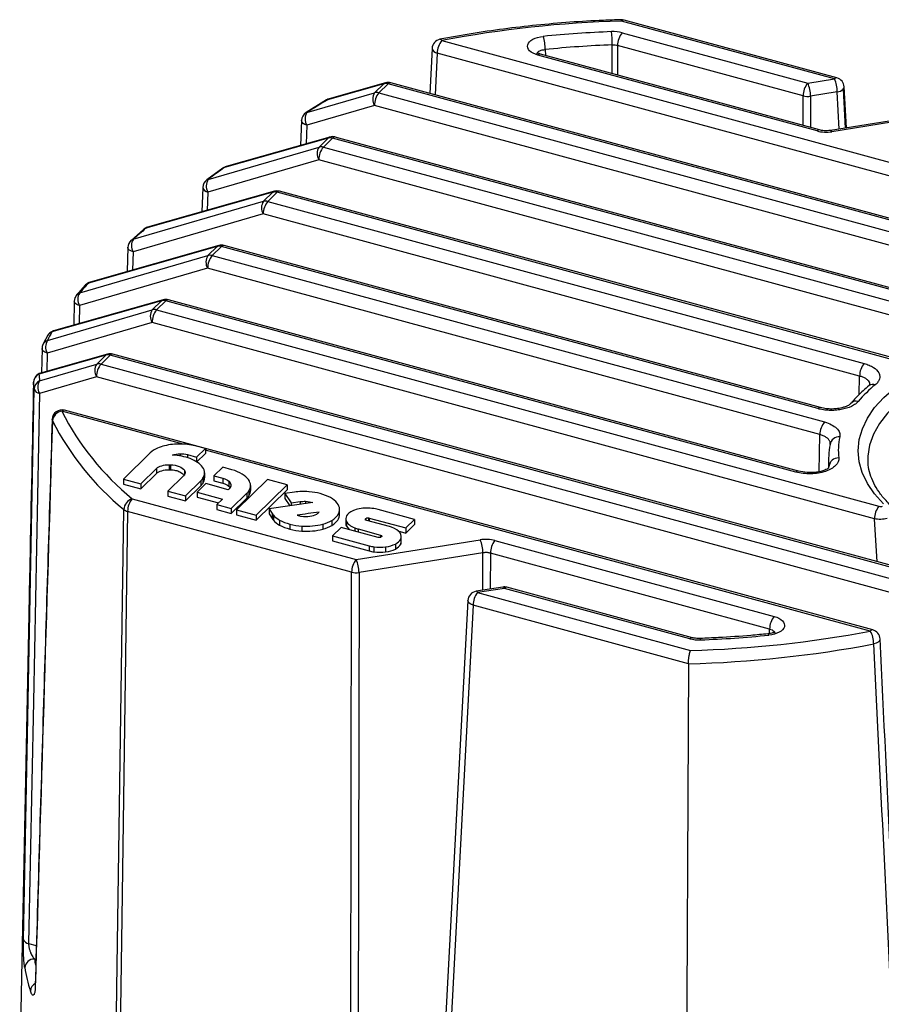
# Paper-space layout '_Trimétrica' of a CAD drawing. Header units: millimetres. Extents: x -45 to 45, y -53 to 63.
# Tile 4 of 5: x -33 to 12, y 13 to 63. Entities that reach past the tile are written whole.
import ezdxf

# ---------------------------------------------------------------- set-up
doc = ezdxf.new("R2010")
doc.units = ezdxf.units.MM

psp = doc.layouts.new('_Trimétrica')

# ---------------------------------------------------------------- linework, layer by layer
at = {"color": 7, "linetype": 'Continuous', "lineweight": 25}
for p, q in [((9.284, 60.207), (-1.641, 63.176)), ((9.153, 60.153), (-1.772, 63.122)), ((-1.738, 62.522), (7.781, 59.935)), ((-11.492, 61.721), (-11.605, 59.414)), ((-10.992, 62.125), (30.482, 50.853)), ((-5.69, 61.664), (-5.67, 61.36)), ((-2.249, 60.43), (-2.243, 61.902)), ((-1.972, 61.873), (-1.978, 60.357)), ((7.548, 59.286), (-1.972, 61.873)), ((-11.226, 61.476), (-11.331, 59.34)), ((30.249, 50.204), (-11.226, 61.476)), ((8.264, 57.484), (-6.061, 61.377)), ((8.395, 57.537), (-5.93, 61.431)), ((7.781, 59.935), (9.153, 60.153)), ((-13.961, 59.908), (-16.858, 59.085)), ((-13.877, 59.957), (-16.773, 59.135)), ((-14.436, 59.444), (-13.961, 59.908)), ((-13.74, 59.905), (-14.215, 59.442)), ((28.475, 48.432), (-13.74, 59.905)), ((28.606, 48.486), (-13.609, 59.959)), ((9.595, 59.623), (9.7, 57.632)), ((9.764, 57.642), (9.652, 59.751)), ((-17.909, 58.432), (-14.436, 59.444)), ((-14.215, 59.442), (28, 47.969)), ((7.545, 57.769), (7.548, 59.286)), ((7.929, 59.268), (7.926, 57.665)), ((9.301, 59.486), (7.929, 59.268)), ((9.401, 57.584), (9.301, 59.486)), ((-16.898, 59.08), (-17.954, 58.424)), ((-14.448, 58.793), (-17.921, 57.781)), ((27.767, 47.32), (-14.448, 58.793)), ((13.365, 58.216), (8.948, 57.512)), ((13.301, 58.128), (9.026, 57.447)), ((-18.187, 58.021), (-18.237, 56.745)), ((-17.921, 57.781), (-17.958, 56.825)), ((-16.813, 57.124), (-22.133, 55.613)), ((-16.729, 57.174), (-22.048, 55.662)), ((-17.288, 56.661), (-16.813, 57.124)), ((-16.592, 57.121), (-17.067, 56.658)), ((20.469, 47.049), (-16.592, 57.121)), ((20.6, 47.103), (-16.461, 57.175)), ((-22.977, 55.003), (-17.288, 56.661)), ((-17.067, 56.658), (15.258, 47.873)), ((-22.223, 55.57), (-23.051, 54.972)), ((-17.3, 56.009), (-22.99, 54.351)), ((15.024, 47.224), (-17.3, 56.009)), ((-23.256, 54.589), (-23.297, 53.334)), ((-19.665, 54.34), (-26.17, 52.492)), ((-19.581, 54.39), (-26.086, 52.542)), ((-22.99, 54.351), (-23.021, 53.413)), ((-20.14, 53.877), (-19.665, 54.34)), ((-19.444, 54.338), (-19.919, 53.874)), ((11.967, 45.801), (-19.444, 54.338)), ((12.098, 45.855), (-19.313, 54.392)), ((-26.817, 51.931), (-20.14, 53.877)), ((-19.919, 53.874), (10.679, 45.558)), ((-20.152, 53.226), (-26.829, 51.28)), ((10.446, 44.91), (-20.152, 53.226)), ((-26.293, 52.422), (-26.935, 51.865)), ((-22.517, 51.557), (-29.123, 49.68)), ((-22.433, 51.606), (-29.039, 49.73)), ((-26.927, 51.874), (-26.936, 51.866)), ((-22.992, 51.093), (-22.517, 51.557)), ((-22.296, 51.554), (-22.771, 51.091)), ((8.302, 43.238), (-22.296, 51.554)), ((8.433, 43.292), (-22.165, 51.608)), ((-29.566, 49.177), (-22.992, 51.093)), ((-27.095, 51.517), (-27.131, 50.272)), ((-27.095, 51.515), (-27.095, 51.52)), ((-26.829, 51.28), (-26.856, 50.35)), ((-22.771, 51.091), (8.64, 42.554)), ((-23.004, 50.442), (-29.579, 48.526)), ((8.407, 41.905), (-23.004, 50.442)), ((-29.282, 49.574), (-29.733, 49.062)), ((-29.272, 49.585), (-29.282, 49.574)), ((-29.726, 49.071), (-29.733, 49.062)), ((-25.369, 48.773), (-30.998, 47.174)), ((-25.285, 48.823), (-30.914, 47.224)), ((-29.845, 48.759), (-29.877, 47.518)), ((-29.579, 48.526), (-29.602, 47.596)), ((-25.844, 48.31), (-25.369, 48.773)), ((-25.148, 48.77), (-25.623, 48.307)), ((7.176, 39.985), (-25.148, 48.77)), ((7.308, 40.039), (-25.017, 48.824)), ((-31.221, 46.743), (-25.844, 48.31)), ((-25.623, 48.307), (11.438, 38.235)), ((-25.856, 47.658), (-31.233, 46.091)), ((11.205, 37.586), (-25.856, 47.658)), ((-31.203, 47.005), (-31.435, 46.557)), ((-31.203, 47.005), (-31.214, 46.986)), ((-28.221, 45.989), (-31.657, 45.013)), ((-28.137, 46.039), (-31.573, 45.063)), ((-31.499, 46.307), (-31.526, 45.076)), ((-31.499, 46.307), (-31.499, 46.323)), ((-31.233, 46.091), (-31.254, 45.154)), ((-28.696, 45.526), (-28.221, 45.989)), ((-28, 45.987), (-28.475, 45.523)), ((14.215, 34.514), (-28, 45.987)), ((14.346, 34.568), (-27.869, 46.041)), ((-31.623, 44.673), (-28.696, 45.526)), ((-28.475, 45.523), (13.74, 34.05)), ((-28.708, 44.875), (-31.636, 44.021)), ((13.507, 33.401), (-28.708, 44.875)), ((10.419, 43.95), (10.446, 44.91)), ((-24.266, 41.413), (-30.482, 43.102)), ((11.124, 31.885), (-30.351, 43.156)), ((-30.967, 42.62), (-30.982, 42.689)), ((8.365, 40.003), (8.407, 41.905)), ((-25.945, 40.974), (-27.323, 39.629)), ((-24.41, 40.923), (-24.41, 40.812)), ((-23.121, 41.19), (-23.572, 41.313)), ((-23.57, 40.752), (-23.121, 41.19)), ((-23.57, 40.495), (-23.121, 40.933)), ((-23.121, 41.19), (-23.121, 40.933)), ((10.992, 31.831), (-23.121, 41.102)), ((-24.039, 40.879), (-23.57, 40.752)), ((-24.039, 40.879), (-24.039, 40.713)), ((-23.57, 40.752), (-23.57, 40.495)), ((8.854, 40.724), (8.843, 40.184)), ((-26.428, 39.386), (-25.623, 40.171)), ((-26.428, 39.129), (-25.623, 39.914)), ((-25.623, 40.171), (-25.623, 39.914)), ((-24.982, 40.364), (-24.982, 40.107)), ((-24.907, 40.363), (-24.907, 40.106)), ((-24.2, 40.082), (-24.189, 40.064)), ((-24.2, 40.082), (-24.2, 39.825)), ((-24.189, 40.064), (-24.189, 39.875)), ((-23.162, 39.943), (-23.162, 39.686)), ((-22.231, 40.23), (-22.68, 39.792)), ((-21.766, 40.104), (-22.231, 40.23)), ((8.862, 40.195), (8.875, 40.277)), ((-27.323, 39.629), (-26.428, 39.386)), ((-27.323, 39.629), (-27.323, 39.372)), ((-24.237, 39.794), (-25.042, 39.009)), ((-24.146, 38.766), (-23.351, 39.542)), ((-23.351, 39.542), (-23.351, 39.285)), ((-23.249, 39.664), (-23.249, 39.406)), ((-22.68, 39.792), (-22.218, 39.666)), ((-22.68, 39.792), (-22.68, 39.535)), ((-22.68, 39.535), (-22.218, 39.409)), ((-22.218, 39.666), (-22.218, 39.409)), ((-21.922, 39.523), (-21.922, 39.266)), ((-19.93, 39.605), (-21.524, 38.049)), ((-18.922, 39.331), (-19.93, 39.605)), ((-27.323, 39.372), (-26.428, 39.129)), ((-26.428, 39.386), (-26.428, 39.129)), ((-25.042, 39.009), (-24.146, 38.766)), ((-25.042, 39.009), (-25.042, 38.752)), ((-24.146, 38.509), (-23.351, 39.285)), ((-23.09, 39.392), (-23.539, 38.954)), ((-23.539, 38.954), (-22.243, 38.601)), ((-23.539, 38.954), (-23.539, 38.697)), ((-21.949, 39.082), (-23.09, 39.392)), ((-21.789, 38.121), (-20.993, 38.898)), ((-20.993, 38.898), (-20.993, 38.64)), ((-20.891, 39.019), (-20.891, 38.762)), ((-20.805, 39.298), (-20.805, 39.041)), ((-20.516, 37.775), (-18.922, 39.331)), ((-20.516, 37.518), (-18.922, 39.074)), ((-18.55, 38.954), (-19.042, 38.883)), ((-18.922, 39.331), (-18.922, 39.074)), ((-17.794, 38.974), (-17.815, 38.976)), ((-26.877, 38.619), (-15.385, 35.496)), ((-25.042, 38.752), (-24.146, 38.509)), ((-24.146, 38.766), (-24.146, 38.509)), ((-23.539, 38.697), (-22.449, 38.4)), ((-22.243, 38.601), (-22.529, 38.322)), ((-21.789, 37.864), (-20.993, 38.64)), ((-17.601, 38.418), (-19.853, 38.091)), ((-19.042, 38.883), (-18.726, 38.4)), ((-19.042, 38.883), (-19.042, 38.626)), ((-19.042, 38.626), (-18.793, 38.245)), ((-18.726, 38.4), (-18.256, 38.469)), ((-18.726, 38.4), (-18.726, 38.255)), ((-18.256, 38.469), (-18.256, 38.323)), ((-17.981, 38.484), (-17.981, 38.363)), ((-15.618, 34.847), (-27.11, 37.97)), ((-22.529, 38.322), (-21.789, 38.121)), ((-22.529, 38.322), (-22.529, 38.065)), ((-22.529, 38.065), (-21.789, 37.864)), ((-21.789, 38.121), (-21.789, 37.864)), ((-21.524, 38.049), (-21.524, 37.792)), ((-21.524, 38.049), (-20.516, 37.775)), ((-19.853, 38.091), (-19.696, 37.852)), ((-19.853, 38.091), (-19.853, 37.834)), ((-16.232, 37.811), (-16.232, 38.068)), ((-12.385, 37.554), (-14.263, 38.065)), ((-21.524, 37.792), (-20.516, 37.518)), ((-20.516, 37.775), (-20.516, 37.518)), ((-19.853, 37.834), (-19.696, 37.595)), ((-19.696, 37.852), (-19.696, 37.595)), ((-19.631, 37.767), (-19.631, 37.509)), ((-19.315, 37.521), (-19.315, 37.263)), ((-16.63, 37.508), (-16.63, 37.251)), ((-15.917, 37.592), (-15.917, 37.335)), ((-15.887, 37.46), (-15.887, 37.203)), ((-13.668, 37.188), (-14.833, 37.505)), ((-14.751, 37.634), (-14.751, 37.483)), ((-14.72, 37.628), (-12.834, 37.116)), ((-14.72, 37.628), (-14.72, 37.475)), ((-12.834, 37.116), (-12.385, 37.554)), ((-12.385, 37.554), (-12.385, 37.297)), ((11.338, 35.385), (11.205, 37.586)), ((-18.787, 37.313), (-18.787, 37.056)), ((-18.173, 37.214), (-18.173, 36.957)), ((-17.1, 37.312), (-17.1, 37.055)), ((-16.149, 37.149), (-16.598, 36.71)), ((-14.258, 36.635), (-16.149, 37.149)), ((-15.887, 37.203), (-15.737, 37.037)), ((-15.455, 37.123), (-15.455, 36.96)), ((-15.284, 37.068), (-14.135, 36.755)), ((-15.284, 37.068), (-15.284, 36.914)), ((-13.25, 36.972), (-12.834, 36.859)), ((-12.834, 36.859), (-12.385, 37.297)), ((-12.834, 37.116), (-12.834, 36.859)), ((-16.598, 36.71), (-14.714, 36.198)), ((-16.598, 36.71), (-16.598, 36.453)), ((-16.598, 36.453), (-14.714, 35.941)), ((-15.385, 35.496), (-9.026, 36.508)), ((-14.135, 36.755), (-14.135, 36.637)), ((-13.101, 36.539), (-13.101, 36.282)), ((-13.101, 36.282), (-13.08, 36.42)), ((-13.07, 36.42), (-13.07, 36.677)), ((-8.264, 36.472), (6.061, 32.578)), ((-14.714, 36.198), (-14.714, 35.941)), ((-14.473, 36.149), (-14.473, 35.891)), ((-13.873, 36.144), (-13.873, 35.887)), ((-13.368, 36.294), (-13.368, 36.036)), ((-8.879, 35.841), (-15.237, 34.829)), ((-8.883, 33.923), (-8.879, 35.841)), ((-8.498, 35.823), (-8.501, 33.983)), ((5.828, 31.93), (-8.498, 35.823)), ((-15.679, 4.839), (-15.618, 34.847)), ((-15.237, 34.829), (-15.298, 4.82)), ((-7.86, 34.086), (-9.232, 33.867)), ((-7.781, 34.02), (-9.153, 33.802)), ((1.738, 31.433), (-7.781, 34.02)), ((1.87, 31.487), (-7.65, 34.074)), ((-9.652, 33.4), (-11.224, 3.802)), ((-9.153, 33.802), (1.772, 30.833)), ((-9.386, 33.153), (-10.959, 3.556)), ((1.661, 30.151), (-9.386, 33.153)), ((-32.181, 32.678), (-32.647, 9.782)), ((5.814, 31.698), (5.828, 31.93)), ((-32.191, 15.796), (-31.794, 15.688)), ((-31.815, 14.982), (-31.892, 15.003))]:
    psp.add_line(p, q, dxfattribs=at)
at = {"color": 7, "linetype": 'Continuous', "lineweight": 25, "flags": 128}
for points in [[(-13.961, 59.908), (-13.911, 59.944), (-13.877, 59.957)], [(-16.858, 59.085), (-16.808, 59.121), (-16.773, 59.135)], [(-16.858, 59.085), (-16.881, 59.086), (-16.898, 59.08)], [(-17.909, 58.432), (-17.934, 58.432), (-17.954, 58.424)], [(-17.921, 57.781), (-18.025, 57.822), (-18.108, 57.875), (-18.163, 57.936), (-18.186, 58.001), (-18.187, 58.021)], [(-16.729, 57.174), (-16.763, 57.16), (-16.813, 57.124)], [(-22.223, 55.57), (-22.222, 55.571), (-22.202, 55.589)], [(-22.048, 55.662), (-22.083, 55.649), (-22.133, 55.613)], [(-19.665, 54.34), (-19.615, 54.377), (-19.581, 54.39)], [(-26.17, 52.492), (-26.12, 52.528), (-26.086, 52.542)], [(-26.273, 52.442), (-26.285, 52.431), (-26.293, 52.423)], [(-22.517, 51.557), (-22.467, 51.593), (-22.433, 51.606)], [(-26.829, 51.28), (-26.914, 51.311), (-26.986, 51.35), (-27.042, 51.395), (-27.079, 51.445), (-27.095, 51.497), (-27.095, 51.515)], [(-29.123, 49.68), (-29.073, 49.716), (-29.039, 49.73)], [(-29.579, 48.526), (-29.655, 48.553), (-29.721, 48.586), (-29.774, 48.624), (-29.813, 48.666), (-29.837, 48.711), (-29.845, 48.757), (-29.845, 48.759)], [(-25.369, 48.773), (-25.319, 48.809), (-25.285, 48.823)], [(-30.998, 47.174), (-30.949, 47.21), (-30.914, 47.224)], [(-31.435, 46.557), (-31.445, 46.539), (-31.452, 46.525)], [(11.671, 38.36), (11.207, 38.874), (10.843, 39.407), (10.581, 39.957), (10.423, 40.517), (10.371, 41.082), (10.425, 41.648), (10.585, 42.207), (10.85, 42.757), (11.217, 43.29), (11.682, 43.803), (12.241, 44.29), (12.889, 44.747), (13.62, 45.169), (14.427, 45.554), (15.302, 45.896), (16.238, 46.193), (17.224, 46.442), (18.253, 46.64), (19.315, 46.787), (20.399, 46.879)], [(-31.233, 46.091), (-31.299, 46.114), (-31.358, 46.141), (-31.408, 46.172), (-31.448, 46.207), (-31.477, 46.245), (-31.494, 46.284), (-31.499, 46.307)], [(-28.221, 45.989), (-28.171, 46.026), (-28.137, 46.039)], [(20.457, 46.202), (19.367, 46.108), (18.301, 45.956), (17.27, 45.75), (16.286, 45.49), (15.359, 45.18), (14.497, 44.823), (13.711, 44.423), (13.007, 43.984), (12.394, 43.51), (11.878, 43.006), (11.465, 42.478), (11.157, 41.931), (10.96, 41.371), (10.874, 40.803), (10.871, 40.596)], [(-31.657, 45.013), (-31.607, 45.049), (-31.573, 45.063)], [(-32.457, 16.01), (-32.268, 25.608), (-32.146, 31.818), (-32.024, 38.028), (-31.902, 44.238)], [(-31.636, 44.021), (-31.947, 28.215), (-32.191, 15.796)], [(-27.838, 0.819), (-27.657, 13.483), (-27.54, 21.677), (-27.422, 29.871), (-27.305, 38.065)], [(-27.11, 37.97), (-27.41, 17.113), (-27.645, 0.726)], [(-9.386, 33.153), (-9.504, 33.203), (-9.592, 33.267), (-9.642, 33.341), (-9.652, 33.4)], [(11.492, 31.427), (11.491, 31.404), (11.461, 31.331), (11.394, 31.264), (11.293, 31.208), (11.167, 31.168)], [(1.661, 30.151), (1.552, 6.072), (1.466, -12.847)], [(-31.854, 13.638), (-31.857, 13.624), (-31.849, 13.547)]]:
    psp.add_lwpolyline(points, dxfattribs=at)
at = {"color": 7, "linetype": 'Continuous', "lineweight": 25}
for centre, radius, start, end in [((-1.772, 62.694), 0.5, 74.7955, 91.6674), ((-1.923, 63.129), 0.152, 357.6884, 25.3939), ((-1.662, 63.042), 0.136, 80.8348, 143.8646), ((-0.178, 5.284), 57.861, 91.57863, 100.7725), ((-10.992, 61.696), 0.5, 100.8965, 177.1525), ((-11.092, 62.077), 0.11, 25.5423, 87.6038), ((-0.05, 4.826), 57.797, 92.21091, 95.69431), ((-8.018, 61.679), 2.328, 359.6358, 16.4463), ((-8.068, 61.92), 5.826, 359.8278, 6.5086), ((-0.95, 61.872), 1.022, 140.4995, 179.944), ((-11.191, 61.781), 0.307, 191.273, 263.4284), ((-10.204, 61.475), 1.022, 140.4995, 179.944), ((-0.05, 5.098), 56.846, 92.2109, 95.6943), ((-5.952, 61.297), 0.136, 80.8348, 143.8646), ((9.263, 60.073), 0.136, 80.8348, 143.8646), ((7.767, 59.497), 1.534, 359.6147, 25.3482), ((9.153, 59.725), 0.5, 3.0252, 74.7955), ((-13.855, 59.51), 0.411, 73.7215, 104.8936), ((-13.74, 59.477), 0.5, 74.7955, 105.86), ((-13.631, 59.825), 0.136, 80.8348, 143.8646), ((8.569, 59.285), 1.022, 140.4995, 179.944), ((6.395, 59.278), 1.534, 359.6147, 25.3482), ((9.214, 60.058), 0.578, 278.5979, 311.1826), ((9.483, 59.75), 0.169, 311.2889, 0.4803), ((-16.636, 58.654), 0.5, 105.86, 121.5043), ((-13.931, 59.109), 0.606, 146.4276, 211.4255), ((-13.427, 58.792), 1.022, 140.4995, 179.944), ((-14.33, 59.047), 0.411, 73.7215, 104.8936), ((7.783, 60.216), 0.96, 255.7937, 278.7147), ((-17.687, 58.001), 0.5, 122.1721, 177.7439), ((-17.403, 58.097), 0.606, 146.4276, 211.4255), ((-16.707, 56.726), 0.411, 73.7215, 104.8936), ((-16.592, 56.693), 0.5, 74.7955, 105.86), ((-16.483, 57.041), 0.136, 80.8348, 143.8646), ((8.374, 57.403), 0.136, 81.1327, 143.8207), ((8.934, 57.416), 0.0977, 18.8172, 81.8531), ((-16.783, 56.325), 0.606, 146.4276, 211.4255), ((-16.279, 56.008), 1.022, 140.4995, 179.944), ((-17.182, 56.263), 0.411, 73.7215, 104.8936), ((-21.912, 55.182), 0.5, 105.86, 125.4407), ((-22.125, 55.48), 0.133, 93.2932, 125.0029), ((-22.756, 54.571), 0.5, 126.2638, 178.0958), ((-22.954, 54.659), 0.31, 193.0619, 263.4419), ((-22.472, 54.667), 0.606, 146.4276, 211.4255), ((-22.963, 54.852), 0.152, 95.3928, 125.8697), ((-19.559, 53.943), 0.411, 73.7215, 104.8936), ((-19.444, 53.909), 0.5, 74.7955, 105.86), ((-19.335, 54.258), 0.136, 80.8348, 143.8646), ((-19.635, 53.542), 0.606, 146.4276, 211.4255), ((-19.131, 53.225), 1.022, 140.4995, 179.944), ((-20.034, 53.479), 0.411, 73.7215, 104.8936), ((-25.949, 52.061), 0.5, 105.86, 130.3847), ((-26.12, 52.261), 0.237, 102.1298, 130.0815), ((-26.596, 51.5), 0.5, 131.5361, 178.3462), ((-26.757, 51.68), 0.258, 103.3467, 131.24), ((-26.311, 51.596), 0.606, 146.4276, 211.4255), ((-22.412, 51.159), 0.411, 73.7215, 104.8936), ((-22.296, 51.126), 0.5, 74.7955, 105.86), ((-22.187, 51.474), 0.136, 80.8348, 143.8646), ((-22.487, 50.758), 0.606, 146.4276, 211.4255), ((-21.983, 50.441), 1.022, 140.4995, 179.944), ((-22.886, 50.696), 0.411, 73.7215, 104.8936), ((-28.902, 49.249), 0.5, 105.86, 137.6805), ((-29.021, 49.355), 0.341, 107.5163, 137.4603), ((-29.345, 48.746), 0.5, 139.5612, 178.5442), ((-29.453, 48.836), 0.36, 108.3733, 139.3254), ((-29.061, 48.842), 0.606, 146.4276, 211.4255), ((-25.264, 48.375), 0.411, 73.7215, 104.8936), ((-25.148, 48.342), 0.5, 74.7955, 105.86), ((-25.039, 48.69), 0.136, 80.8348, 143.8646), ((-25.339, 47.974), 0.606, 146.4276, 211.4255), ((-24.835, 47.657), 1.022, 140.4995, 179.944), ((-25.738, 47.912), 0.411, 73.7215, 104.8936), ((-30.777, 46.743), 0.5, 105.86, 150.8967), ((-30.841, 46.775), 0.429, 111.5469, 147.5074), ((-31, 46.312), 0.5, 154.699, 178.7137), ((-31.053, 46.333), 0.442, 112.2387, 149.6693), ((-30.715, 46.408), 0.606, 146.4276, 211.4255), ((-28.116, 45.592), 0.411, 73.7215, 104.8936), ((-28, 45.558), 0.5, 74.7955, 105.86), ((-27.891, 45.907), 0.136, 80.8348, 143.8646), ((-28.191, 45.191), 0.606, 146.4276, 211.4255), ((-27.687, 44.874), 1.022, 140.4995, 179.944), ((-28.59, 45.128), 0.411, 73.7215, 104.8936), ((11.468, 44.909), 1.022, 140.4995, 179.944), ((-31.436, 44.582), 0.5, 105.86, 178.8086), ((-31.455, 44.577), 0.481, 114.8664, 178.5162), ((-31.412, 44.231), 0.489, 115.5381, 179.1745), ((-31.118, 44.338), 0.606, 146.4276, 211.4255), ((15.444, 39.294), 6.658, 129.0568, 139.5532), ((11.128, 44.162), 0.325, 68.0888, 126.9223), ((-31.599, 44.339), 0.319, 198.2784, 263.3603), ((10.272, 43.252), 0.377, 73.7301, 136.9738), ((-30.482, 42.674), 0.5, 74.7955, 178.2082), ((-30.432, 42.567), 0.537, 95.2854, 174.413), ((-30.372, 43.022), 0.136, 80.8348, 143.8646), ((-18.058, 49.401), 13.929, 206.8832, 230.7192), ((8.412, 43.158), 0.135, 80.4985, 143.9139), ((-18.346, 49.018), 14.151, 206.8832, 230.7192), ((9.428, 41.904), 1.022, 140.4995, 179.944), ((9.37, 41.351), 0.438, 82.0188, 174.5924), ((12.661, 41.076), 3.308, 167.6341, 186.315), ((12.295, 40.655), 3.442, 167.6341, 186.315), ((9.358, 40.227), 0.486, 88.1575, 174.0952), ((7.285, 39.907), 0.134, 79.215, 144.1), ((-26.678, 38.023), 0.628, 108.448, 176.2008), ((-26.089, 37.969), 1.022, 140.4995, 179.944), ((-26.986, 38.473), 0.518, 232.0093, 256.137), ((12.226, 37.585), 1.022, 140.4995, 179.944), ((-10.413, 35.852), 1.534, 359.6147, 25.3482), ((-7.476, 35.822), 1.022, 140.4995, 179.944), ((-14.597, 34.846), 1.022, 140.4995, 179.944), ((-16.772, 34.839), 1.534, 359.6147, 25.3482), ((-15.383, 35.777), 0.96, 255.7937, 278.7147), ((-9.153, 33.373), 0.5, 99.0475, 176.9594), ((-9.245, 33.771), 0.0977, 18.8172, 81.8531), ((-7.781, 33.592), 0.5, 74.7955, 99.0475), ((-7.874, 33.989), 0.0977, 18.8172, 81.8531), ((-7.672, 33.941), 0.136, 80.8348, 143.8646), ((-8.365, 33.152), 1.022, 140.4995, 179.944), ((6.85, 31.929), 1.022, 140.4995, 179.944), ((0.178, 88.671), 57.861, 271.57863, 280.7725), ((11.102, 31.751), 0.136, 80.8348, 143.8646), ((9.854, 31.176), 1.313, 359.6845, 29.923), ((10.992, 31.402), 0.5, 2.8382, 74.7955), ((1.848, 31.353), 0.136, 81.1263, 143.8216), ((2.159, 31.38), 0.121, 357.5795, 32.9435), ((0.05, 89.129), 57.797, 272.21091, 275.69431), ((5.7, 31.609), 0.085, 5.8123, 65.8032), ((0.174, 88.964), 58.832, 271.44821, 280.76986), ((-32.152, 16.116), 0.322, 199.15, 263.1257), ((-31.898, 14.508), 0.495, 89.3366, 174.0925), ((-23.176, 16.507), 8.845, 189.7928, 191.8931), ((-23.332, 16.129), 9.193, 189.8319, 197.4966), ((-31.626, 13.332), 0.475, 117.7013, 176.0712)]:
    psp.add_arc(centre, radius, start, end, dxfattribs=at)
for points, knots in [([(-1.786, 63.194), (-2.09, 63.183), (-2.97, 63.154), (-4.421, 63.068), (-6.132, 62.919), (-7.824, 62.722), (-9.48, 62.482), (-10.556, 62.285), (-11.087, 62.187)], [0, 0, 0, 0, 0.095728, 0.277484, 0.459268, 0.641068, 0.822893, 1, 1, 1, 1]), ([(-6.061, 61.377), (-6.245, 61.427), (-6.393, 61.505), (-6.58, 61.694), (-6.614, 61.803), (-6.555, 62.012), (-6.459, 62.112), (-6.177, 62.264), (-5.989, 62.318), (-5.785, 62.338)], [0, 0, 0, 0, 0.25, 0.25, 0.5, 0.5, 0.75, 0.75, 1, 1, 1, 1]), ([(-6.09, 61.417), (-6.091, 61.433), (-6.096, 61.476), (-6.05, 61.541), (-5.963, 61.603), (-5.839, 61.648), (-5.739, 61.659), (-5.69, 61.664)], [0, 0, 0, 0, 0.126681, 0.344755, 0.562866, 0.781009, 1, 1, 1, 1]), ([(-5.931, 61.431), (-5.977, 61.444), (-6.063, 61.47), (-6.102, 61.501), (-6.1, 61.484), (-6.1, 61.482)], [0, 0, 0, 0, 0.501516, 0.937594, 1, 1, 1, 1]), ([(8.264, 57.484), (8.377, 57.453), (8.506, 57.433), (8.77, 57.42), (8.904, 57.428), (9.026, 57.447)], [0, 0, 0, 0, 0.5, 0.5, 1, 1, 1, 1]), ([(8.949, 57.512), (8.893, 57.506), (8.787, 57.493), (8.632, 57.497), (8.501, 57.512), (8.429, 57.53), (8.395, 57.538)], [0, 0, 0, 0, 0.298404, 0.564259, 0.797986, 1, 1, 1, 1]), ([(10.679, 45.558), (10.771, 45.533), (10.857, 45.504), (11.015, 45.436), (11.088, 45.398), (11.28, 45.274), (11.375, 45.177), (11.455, 45.024), (11.471, 44.971), (11.483, 44.865), (11.478, 44.813), (11.447, 44.708), (11.421, 44.656), (11.35, 44.557), (11.305, 44.509), (11.249, 44.464)], [0, 0, 0, 0, 0.125, 0.125, 0.25, 0.25, 0.5, 0.5, 0.625, 0.625, 0.75, 0.75, 0.875, 0.875, 1, 1, 1, 1]), ([(-31.936, 44.589), (-32, 41.501), (-32.082, 37.532), (-32.163, 33.563), (-32.181, 32.683)], [0, 0, 0, 0, 0.778209, 1, 1, 1, 1]), ([(10.974, 44.438), (10.976, 44.454), (10.983, 44.506), (10.951, 44.592), (10.879, 44.691), (10.767, 44.78), (10.623, 44.856), (10.505, 44.892), (10.446, 44.91)], [0, 0, 0, 0, 0.083477, 0.266965, 0.449892, 0.632934, 0.816359, 1, 1, 1, 1]), ([(10.932, 44.422), (10.827, 44.334), (10.535, 44.087), (10.229, 43.779), (10.038, 43.557), (9.996, 43.507)], [0, 0, 0, 0, 0.303343, 0.844321, 1, 1, 1, 1]), ([(10.378, 43.613), (10.336, 43.564), (10.286, 43.518), (10.167, 43.432), (10.098, 43.391), (9.873, 43.283), (9.692, 43.227), (9.402, 43.175), (9.301, 43.162), (9.096, 43.149), (8.994, 43.147), (8.789, 43.155), (8.686, 43.164), (8.489, 43.193), (8.394, 43.213), (8.302, 43.238)], [0, 0, 0, 0, 0.125, 0.125, 0.25, 0.25, 0.5, 0.5, 0.625, 0.625, 0.75, 0.75, 0.875, 0.875, 1, 1, 1, 1]), ([(9.994, 43.506), (9.958, 43.473), (9.892, 43.412), (9.721, 43.336), (9.556, 43.286), (9.334, 43.238), (9.059, 43.213), (8.723, 43.228), (8.536, 43.27), (8.433, 43.292)], [0, 0, 0, 0, 0.168015, 0.308434, 0.418476, 0.495447, 0.688859, 0.830005, 1, 1, 1, 1]), ([(-30.98, 42.654), (-31.125, 37.981), (-31.424, 28.312), (-31.708, 18.637), (-31.854, 13.638)], [0, 0, 0, 0, 0.483269, 1, 1, 1, 1]), ([(8.64, 42.554), (8.907, 42.481), (9.127, 42.368), (9.336, 42.164), (9.386, 42.09), (9.441, 41.939), (9.447, 41.862), (9.43, 41.785)], [0, 0, 0, 0, 0.5, 0.5, 0.75, 0.75, 1, 1, 1, 1]), ([(8.934, 41.392), (8.936, 41.41), (8.942, 41.447), (8.937, 41.502), (8.92, 41.558), (8.891, 41.613), (8.85, 41.666), (8.798, 41.717), (8.735, 41.765), (8.663, 41.808), (8.583, 41.846), (8.498, 41.879), (8.437, 41.896), (8.407, 41.905)], [0, 0, 0, 0, 0.086886, 0.176104, 0.267225, 0.359756, 0.453153, 0.546843, 0.640241, 0.732772, 0.823893, 0.913113, 1, 1, 1, 1]), ([(9.374, 40.713), (9.389, 40.575), (9.332, 40.438), (9.152, 40.257), (9.077, 40.2), (8.899, 40.099), (8.799, 40.055), (8.576, 39.982), (8.455, 39.952), (8.204, 39.912), (8.071, 39.9), (7.809, 39.894), (7.675, 39.9), (7.418, 39.93), (7.294, 39.953), (7.176, 39.985)], [0, 0, 0, 0, 0.25, 0.25, 0.375, 0.375, 0.5, 0.5, 0.625, 0.625, 0.75, 0.75, 0.875, 0.875, 1, 1, 1, 1]), ([(12.021, 38.289), (11.946, 38.365), (11.727, 38.587), (11.43, 38.964), (11.158, 39.42), (10.976, 39.882), (10.88, 40.282), (10.881, 40.529), (10.882, 40.62)], [0, 0, 0, 0, 0.100785, 0.293519, 0.487153, 0.683226, 0.883242, 1, 1, 1, 1]), ([(-24.907, 40.106), (-24.819, 40.098), (-24.646, 40.081), (-24.392, 40), (-24.297, 39.909), (-24.243, 39.858)], [0, 0, 0, 0, 0.310068, 0.61393, 1, 1, 1, 1]), ([(8.86, 40.191), (8.854, 40.19), (8.841, 40.188), (8.773, 40.136), (8.653, 40.077), (8.446, 40.009), (8.141, 39.959), (7.733, 39.951), (7.456, 40.009), (7.307, 40.039)], [0, 0, 0, 0, 0.093877, 0.187461, 0.301637, 0.437875, 0.598612, 0.785416, 1, 1, 1, 1]), ([(11.858, 37.608), (11.76, 37.58), (11.644, 37.562), (11.413, 37.555), (11.299, 37.565), (11.205, 37.586)], [0, 0, 0, 0, 0.5, 0.5, 1, 1, 1, 1]), ([(-15.914, 37.334), (-15.915, 37.331), (-15.927, 37.288), (-15.907, 37.244), (-15.887, 37.203)], [0, 0, 0, 0, 0.067399, 1, 1, 1, 1]), ([(-8.264, 36.472), (-8.377, 36.502), (-8.506, 36.523), (-8.77, 36.535), (-8.904, 36.528), (-9.026, 36.508)], [0, 0, 0, 0, 0.5, 0.5, 1, 1, 1, 1]), ([(-8.498, 35.823), (-8.517, 35.828), (-8.557, 35.838), (-8.62, 35.848), (-8.684, 35.853), (-8.75, 35.854), (-8.815, 35.85), (-8.858, 35.844), (-8.879, 35.841)], [0, 0, 0, 0, 0.166673, 0.333339, 0.5, 0.666661, 0.833327, 1, 1, 1, 1]), ([(6.061, 32.578), (6.245, 32.529), (6.393, 32.45), (6.58, 32.262), (6.614, 32.152), (6.555, 31.944), (6.459, 31.843), (6.177, 31.691), (5.989, 31.638), (5.785, 31.617)], [0, 0, 0, 0, 0.25, 0.25, 0.5, 0.5, 0.75, 0.75, 1, 1, 1, 1]), ([(5.828, 31.93), (5.871, 31.917), (5.958, 31.893), (6.047, 31.831), (6.097, 31.763), (6.092, 31.715), (6.09, 31.694)], [0, 0, 0, 0, 0.262726, 0.524859, 0.787248, 1, 1, 1, 1]), ([(2.261, 31.446), (2.182, 31.447), (2.042, 31.447), (1.921, 31.475), (1.869, 31.487)], [0, 0, 0, 0, 0.5668093, 1, 1, 1, 1]), ([(5.735, 31.686), (5.446, 31.659), (4.606, 31.579), (3.446, 31.498), (2.575, 31.46), (2.261, 31.446)], [0, 0, 0, 0, 0.251704, 0.730631, 1, 1, 1, 1]), ([(6.092, 31.76), (6.09, 31.762), (6.086, 31.768), (6.048, 31.752), (5.983, 31.732), (5.88, 31.706), (5.786, 31.693), (5.736, 31.686)], [0, 0, 0, 0, 0.156161, 0.332354, 0.528827, 0.750382, 1, 1, 1, 1]), ([(13.742, -15.532), (13.382, -7.83), (12.651, 7.819), (11.882, 23.476), (11.492, 31.427)], [0, 0, 0, 0, 0.492188, 1, 1, 1, 1]), ([(1.661, 30.151), (1.661, 30.169), (1.661, 30.206), (1.664, 30.267), (1.669, 30.331), (1.676, 30.397), (1.684, 30.465), (1.696, 30.543), (1.713, 30.637), (1.739, 30.746), (1.76, 30.802), (1.772, 30.833)], [0, 0, 0, 0, 0.0789313, 0.1595251, 0.2418743, 0.3260664, 0.4121829, 0.5003002, 0.631505, 0.7980785, 1, 1, 1, 1]), ([(13.448, -15.783), (13.257, -11.752), (12.88, -3.771), (12.309, 8.085), (11.741, 19.705), (11.357, 27.374), (11.167, 31.168)], [0, 0, 0, 0, 0.257614, 0.510152, 0.757614, 1, 1, 1, 1]), ([(-32.39, 14.559), (-32.394, 14.578), (-32.4, 14.616), (-32.408, 14.681), (-32.416, 14.751), (-32.426, 14.853), (-32.437, 14.994), (-32.447, 15.185), (-32.455, 15.39), (-32.458, 15.581), (-32.459, 15.746), (-32.459, 15.885), (-32.457, 15.968), (-32.457, 16.01)], [0, 0, 0, 0, 0.063146, 0.125473, 0.187331, 0.249079, 0.375581, 0.498394, 0.625693, 0.748813, 0.833705, 0.916666, 1, 1, 1, 1]), ([(-32.191, 15.796), (-32.191, 15.78), (-32.191, 15.749), (-32.187, 15.696), (-32.179, 15.639), (-32.168, 15.58), (-32.153, 15.517), (-32.135, 15.453), (-32.113, 15.388), (-32.082, 15.308), (-32.036, 15.212), (-31.971, 15.1), (-31.92, 15.037), (-31.892, 15.003)], [0, 0, 0, 0, 0.052467, 0.106434, 0.162739, 0.222125, 0.285223, 0.352562, 0.424576, 0.501621, 0.634063, 0.800067, 1, 1, 1, 1]), ([(-31.849, 13.547), (-31.85, 13.523), (-31.852, 13.475), (-31.857, 13.41), (-31.864, 13.351), (-31.873, 13.299), (-31.888, 13.234), (-31.913, 13.172), (-31.948, 13.14), (-31.986, 13.146), (-32.025, 13.187), (-32.063, 13.258), (-32.088, 13.329), (-32.1, 13.365)], [0, 0, 0, 0, 0.049149, 0.098154, 0.147641, 0.198215, 0.250446, 0.371917, 0.500148, 0.623428, 0.749416, 0.873806, 1, 1, 1, 1])]:
    psp.add_open_spline(points, degree=3, knots=knots, dxfattribs=at)
for points in [[(-1.738, 62.522), (-1.905, 62.567), (-2.092, 62.587), (-2.28, 62.58)], [(-2.243, 61.902), (-2.149, 61.906), (-2.054, 61.896), (-1.972, 61.873)], [(-16.858, 59.085), (-17.212, 58.867), (-17.563, 58.65), (-17.909, 58.432)], [(-22.133, 55.613), (-22.42, 55.409), (-22.701, 55.205), (-22.977, 55.003)], [(-26.17, 52.492), (-26.392, 52.304), (-26.607, 52.117), (-26.817, 51.931)], [(-29.123, 49.68), (-29.278, 49.51), (-29.426, 49.343), (-29.566, 49.177)], [(-30.998, 47.174), (-31.08, 47.027), (-31.154, 46.884), (-31.221, 46.743)], [(-31.657, 45.013), (-31.654, 44.896), (-31.643, 44.783), (-31.623, 44.673)], [(-31.902, 44.238), (-31.922, 44.351), (-31.933, 44.468), (-31.936, 44.589)], [(-30.967, 42.62), (-31.272, 32.932), (-31.565, 23.241), (-31.849, 13.547)], [(-23.929, 41.388), (-24.219, 41.431), (-24.516, 41.436), (-24.806, 41.405)], [(-25.569, 41.213), (-25.725, 41.145), (-25.847, 41.066), (-25.945, 40.974)], [(-24.806, 41.405), (-25.092, 41.372), (-25.349, 41.308), (-25.569, 41.213)], [(-24.815, 40.86), (-24.696, 40.901), (-24.557, 40.921), (-24.41, 40.923)], [(-24.41, 40.923), (-24.277, 40.923), (-24.16, 40.909), (-24.039, 40.879)], [(-23.572, 41.313), (-23.687, 41.344), (-23.805, 41.369), (-23.929, 41.388)], [(-23.896, 40.674), (-24.167, 40.776), (-24.482, 40.842), (-24.815, 40.86)], [(-23.268, 40.24), (-23.391, 40.412), (-23.605, 40.562), (-23.896, 40.674)], [(-25.623, 40.171), (-25.49, 40.29), (-25.26, 40.361), (-24.982, 40.364)], [(-25.623, 39.914), (-25.49, 40.033), (-25.26, 40.104), (-24.982, 40.107)], [(-24.982, 40.364), (-24.957, 40.364), (-24.932, 40.364), (-24.907, 40.363)], [(-24.982, 40.107), (-24.957, 40.107), (-24.932, 40.107), (-24.907, 40.106)], [(-24.907, 40.363), (-24.583, 40.349), (-24.305, 40.237), (-24.2, 40.082)], [(-24.189, 40.064), (-24.14, 39.971), (-24.158, 39.88), (-24.237, 39.794)], [(-23.162, 39.943), (-23.165, 40.045), (-23.2, 40.143), (-23.268, 40.24)], [(-23.249, 39.664), (-23.19, 39.754), (-23.162, 39.846), (-23.162, 39.943)], [(-21.233, 39.881), (-21.384, 39.972), (-21.56, 40.045), (-21.766, 40.104)], [(-23.351, 39.542), (-23.311, 39.582), (-23.277, 39.622), (-23.249, 39.664)], [(-23.351, 39.285), (-23.311, 39.324), (-23.277, 39.364), (-23.249, 39.406)], [(-23.249, 39.406), (-23.19, 39.497), (-23.162, 39.589), (-23.162, 39.686)], [(-22.218, 39.666), (-22.094, 39.629), (-21.999, 39.584), (-21.922, 39.523)], [(-22.218, 39.409), (-22.094, 39.372), (-21.999, 39.326), (-21.922, 39.266)], [(-21.922, 39.523), (-21.787, 39.411), (-21.769, 39.284), (-21.863, 39.168)], [(-20.91, 39.596), (-20.985, 39.7), (-21.092, 39.794), (-21.233, 39.881)], [(-20.805, 39.298), (-20.808, 39.4), (-20.842, 39.498), (-20.91, 39.596)], [(-21.863, 39.168), (-21.889, 39.138), (-21.92, 39.11), (-21.949, 39.082)], [(-21.922, 39.266), (-21.884, 39.235), (-21.856, 39.202), (-21.836, 39.169)], [(-20.993, 38.898), (-20.954, 38.937), (-20.92, 38.977), (-20.891, 39.019)], [(-20.891, 39.019), (-20.832, 39.11), (-20.804, 39.201), (-20.805, 39.298)], [(-20.891, 38.762), (-20.832, 38.853), (-20.804, 38.944), (-20.805, 39.041)], [(-17.815, 38.976), (-18.066, 38.994), (-18.309, 38.987), (-18.55, 38.954)], [(-17.232, 38.879), (-17.411, 38.926), (-17.596, 38.958), (-17.794, 38.974)], [(-20.993, 38.64), (-20.954, 38.68), (-20.92, 38.72), (-20.891, 38.762)], [(-18.256, 38.469), (-18.165, 38.481), (-18.076, 38.487), (-17.981, 38.484)], [(-17.981, 38.484), (-17.845, 38.479), (-17.717, 38.456), (-17.601, 38.418)], [(-16.708, 38.675), (-16.859, 38.759), (-17.033, 38.826), (-17.232, 38.879)], [(-16.359, 38.392), (-16.443, 38.497), (-16.557, 38.59), (-16.708, 38.675)], [(-16.232, 38.085), (-16.238, 38.191), (-16.282, 38.293), (-16.359, 38.392)], [(-17.286, 37.936), (-17.663, 37.881), (-18.039, 37.826), (-18.417, 37.773)], [(-17.409, 37.833), (-17.359, 37.864), (-17.316, 37.898), (-17.286, 37.936)], [(-16.63, 37.508), (-16.367, 37.669), (-16.224, 37.873), (-16.232, 38.085)], [(-15.558, 37.997), (-15.714, 37.926), (-15.819, 37.838), (-15.878, 37.736)], [(-15.473, 38.031), (-15.502, 38.02), (-15.531, 38.009), (-15.558, 37.997)], [(-14.755, 38.135), (-15.021, 38.141), (-15.26, 38.107), (-15.473, 38.031)], [(-14.395, 38.096), (-14.514, 38.119), (-14.629, 38.131), (-14.755, 38.135)], [(-14.263, 38.065), (-14.306, 38.076), (-14.35, 38.086), (-14.395, 38.096)], [(11.438, 38.235), (11.496, 38.219), (11.567, 38.219), (11.625, 38.235)], [(-19.696, 37.852), (-19.677, 37.823), (-19.655, 37.795), (-19.631, 37.767)], [(-19.696, 37.595), (-19.677, 37.566), (-19.655, 37.538), (-19.631, 37.509)], [(-19.631, 37.767), (-19.551, 37.676), (-19.447, 37.595), (-19.315, 37.521)], [(-19.631, 37.509), (-19.551, 37.419), (-19.447, 37.338), (-19.315, 37.263)], [(-19.315, 37.521), (-19.161, 37.436), (-18.988, 37.367), (-18.787, 37.313)], [(-18.417, 37.773), (-18.379, 37.761), (-18.34, 37.75), (-18.299, 37.74)], [(-18.299, 37.74), (-18.266, 37.733), (-18.232, 37.726), (-18.198, 37.721)], [(-18.198, 37.721), (-17.912, 37.678), (-17.596, 37.724), (-17.409, 37.833)], [(-17.1, 37.312), (-16.918, 37.363), (-16.764, 37.429), (-16.63, 37.508)], [(-16.63, 37.251), (-16.367, 37.411), (-16.224, 37.615), (-16.232, 37.828)], [(-15.878, 37.736), (-15.926, 37.645), (-15.929, 37.554), (-15.887, 37.46)], [(-15.887, 37.46), (-15.821, 37.327), (-15.673, 37.21), (-15.455, 37.123)], [(-14.88, 37.523), (-14.969, 37.572), (-14.878, 37.651), (-14.751, 37.634)], [(-14.833, 37.505), (-14.851, 37.51), (-14.866, 37.515), (-14.88, 37.523)], [(-14.751, 37.634), (-14.74, 37.633), (-14.73, 37.631), (-14.72, 37.628)], [(-19.315, 37.263), (-19.161, 37.179), (-18.988, 37.11), (-18.787, 37.056)], [(-18.787, 37.313), (-18.591, 37.262), (-18.388, 37.23), (-18.173, 37.214)], [(-18.787, 37.056), (-18.591, 37.005), (-18.388, 36.973), (-18.173, 36.957)], [(-18.173, 37.214), (-17.798, 37.189), (-17.425, 37.224), (-17.1, 37.312)], [(-18.173, 36.957), (-17.798, 36.932), (-17.425, 36.967), (-17.1, 37.055)], [(-17.1, 37.055), (-16.918, 37.106), (-16.764, 37.172), (-16.63, 37.251)], [(-15.455, 37.123), (-15.4, 37.103), (-15.345, 37.084), (-15.284, 37.068)], [(-13.569, 37.157), (-13.601, 37.168), (-13.634, 37.178), (-13.668, 37.188)], [(-13.132, 36.866), (-13.216, 36.985), (-13.363, 37.082), (-13.569, 37.157)], [(-14.071, 36.687), (-14.086, 36.641), (-14.169, 36.614), (-14.258, 36.635)], [(-14.135, 36.755), (-14.087, 36.74), (-14.064, 36.715), (-14.071, 36.687)], [(-13.368, 36.294), (-13.239, 36.364), (-13.15, 36.445), (-13.101, 36.539)], [(-13.101, 36.539), (-13.05, 36.648), (-13.061, 36.757), (-13.132, 36.866)], [(-14.714, 36.198), (-14.636, 36.178), (-14.558, 36.161), (-14.473, 36.149)], [(-14.714, 35.941), (-14.636, 35.92), (-14.558, 35.904), (-14.473, 35.891)], [(-14.473, 36.149), (-14.272, 36.121), (-14.072, 36.119), (-13.873, 36.144)], [(-14.473, 35.891), (-14.272, 35.864), (-14.072, 35.862), (-13.873, 35.887)], [(-13.873, 36.144), (-13.677, 36.171), (-13.509, 36.221), (-13.368, 36.294)], [(-13.873, 35.887), (-13.677, 35.914), (-13.509, 35.964), (-13.368, 36.036)], [(-13.368, 36.036), (-13.239, 36.107), (-13.15, 36.188), (-13.101, 36.282)], [(1.738, 31.433), (1.905, 31.388), (2.093, 31.368), (2.28, 31.375)]]:
    psp.add_open_spline(points, degree=3, dxfattribs=at)

doc.saveas('drawing.dxf')
